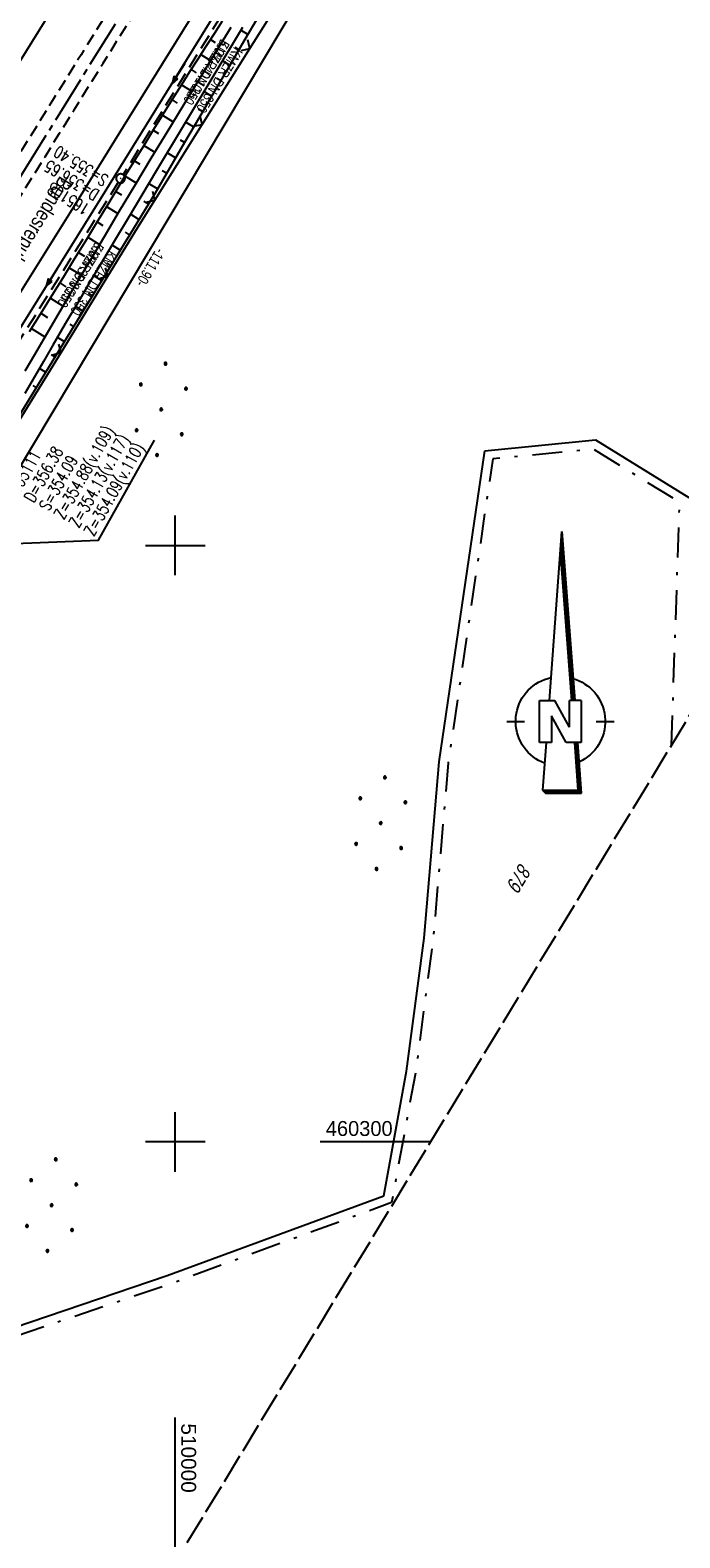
# Model space of a CAD drawing. Extents: x 509601 to 510326, y 459976 to 460916.
# Tile 27 of 39: x 509976 to 510085, y 460234 to 460486. Entities that reach past the tile are written whole.
import ezdxf

# ---------------------------------------------------------------- set-up
doc = ezdxf.new("R2010")
doc.units = 0
doc.header["$LTSCALE"] = 10
doc.header["$MEASUREMENT"] = 0
for name, pattern in [('ACHSE', [5.5, 4, -0.5, 0.5, -0.5]), ('LT00', [0]), ('LT08', [0.42, 0.2, -0.1, 0.02, -0.1]), ('LT11', [0.3, 0.2, -0.1]), ('LT14', [0.6, 0.5, -0.1]), ('STRICHLINIE2', [0.375, 0.25, -0.125])]:
    doc.linetypes.add(name, pattern=pattern)
doc.layers.get('0').update_dxf_attribs({"linetype": 'LT00'})
for name, color, linetype in [('--EK_FBR', 1, 'LT00'), ('--EK_Halt-Pfeil', 4, 'LT00'), ('--EK_Haltung', 7, 'STRICHLINIE2'), ('--EK_Haltung-Text', 140, 'LT00'), ('--EK_Schacht-Text', 5, 'LT00'), ('--EL_DFK_AB_L', 21, 'LT00'), ('--EL_Halt-Pfeil', 4, 'LT00'), ('--EL_Haltung', 182, 'STRICHLINIE2'), ('--EL_Haltung-Text', 182, 'LT00'), ('-AX-093', 35, 'ACHSE'), ('1401', 7, 'Continuous'), ('ABSTAND', 8, 'LT00'), ('BRD', 255, 'Continuous'), ('DFK_AB_L', 21, 'LT00'), ('DFK_FLUR_NR', 250, 'LT00'), ('DFK_KATASTER', 250, 'LT00'), ('DFK_NUTZUNG', 250, 'LT00'), ('GEMEINDEGRENZE', 3, 'LT08'), ('MITTELSTREIFEN-Ü_LINIE', 250, 'LT11'), ('V109_AFBR_BAB', 250, 'LT00'), ('V109_BOESCH', 250, 'LT00'), ('V109_BOSCHUNG', 250, 'LT00'), ('V109_GRABEN', 250, 'LT00'), ('V109_KA_PRUF', 182, 'LT00'), ('V109_LD_MARK', 250, 'LT00'), ('V109_RASTER', 250, 'LT00'), ('V109_ZAUN', 40, 'LT00')]:
    doc.layers.add(name, color=color, linetype=linetype)
doc.layers.add('-BLATT_109-RAND', color=7, linetype='LT14', plot=False)
doc.styles.add('Beschrift', font='ARIAL.TTF')
doc.styles.add('Haltungsbeschriftung', font='ARIAL.TTF', dxfattribs={"width": 0.75})
doc.styles.add('schachtbeschriftung', font='romans.shx', dxfattribs={"width": 0.75, "height": 2})
doc.styles.get("Standard").update_dxf_attribs({"font": 'ARIAL.TTF'})

# ---------------------------------------------------------------- blocks, each defined once
blk = doc.blocks.new('SYMB1401')
at = {"layer": '1401'}
for p, q in [((-2.1, -28.35), (0, 0)), ((0, 0), (2.15, -28.35)), ((1.8, -28.35), (-0.17, -2.34)), ((1.85, -28.35), (-0.15, -2.01)), ((1.9, -28.35), (-0.12, -1.68)), ((1.95, -28.35), (-0.1, -1.34)), ((2, -28.35), (-0.07, -1.01)), ((2.05, -28.35), (-0.05, -0.67)), ((2.1, -28.35), (-0.02, -0.34)), ((1.65, -28.35), (-0.25, -3.35)), ((1.7, -28.35), (-0.22, -3.01)), ((1.75, -28.35), (-0.2, -2.68)), ((-3.75, -35.35), (-3.75, -28.35)), ((-3.75, -28.35), (-1.2, -28.35)), ((1.25, -32.8), (-1.2, -28.35)), ((1.25, -32.8), (1.25, -28.35)), ((3.25, -28.35), (1.25, -28.35)), ((3.25, -28.35), (3.25, -35.35)), ((-9.25, -31.85), (-6.25, -31.85)), ((0.7, -35.35), (-1.75, -30.9)), ((-1.75, -30.9), (-1.75, -35.35)), ((5.75, -31.85), (8.75, -31.85)), ((-1.75, -35.35), (-3.75, -35.35)), ((-2.65, -35.35), (-3.25, -43.35)), ((3.25, -35.35), (0.7, -35.35)), ((2.75, -43.35), (2.15, -35.35)), ((2.8, -43.4), (2.2, -35.35)), ((3.3, -43.85), (2.65, -35.35)), ((-3.25, -43.35), (2.75, -43.35)), ((-3.2, -43.4), (2.8, -43.4))]:
    blk.add_line(p, q, dxfattribs=at)
for points in [[(-7.74, -32.11), (-7.75, -31.56), (-7.7, -31.01), (-7.62, -30.47), (-7.51, -29.93), (-7.35, -29.4), (-7.15, -28.89), (-6.92, -28.39), (-6.65, -27.91), (-6.34, -27.45), (-6.01, -27.02), (-5.64, -26.61), (-5.24, -26.23), (-4.82, -25.88), (-4.37, -25.56), (-3.9, -25.28), (-3.41, -25.03), (-2.9, -24.81), (-2.38, -24.64), (-1.85, -24.5)], [(1.85, -24.65), (2.37, -24.82), (2.88, -25.03), (3.37, -25.28), (3.85, -25.57), (4.3, -25.88), (4.72, -26.23), (5.12, -26.61), (5.49, -27.02), (5.83, -27.45), (6.13, -27.91), (6.41, -28.39), (6.64, -28.89), (6.84, -29.4), (7, -29.93), (7.12, -30.47), (7.2, -31.01), (7.24, -31.56), (7.25, -32.11)], [(-2.9, -38.85), (-3.41, -38.64), (-3.9, -38.39), (-4.37, -38.1), (-4.81, -37.78), (-5.24, -37.43), (-5.64, -37.05), (-6, -36.64), (-6.34, -36.21), (-6.64, -35.75), (-6.91, -35.27), (-7.15, -34.78), (-7.35, -34.26), (-7.5, -33.74), (-7.62, -33.2), (-7.7, -32.66), (-7.74, -32.11)], [(7.25, -32.11), (7.21, -32.66), (7.13, -33.21), (7.01, -33.74), (6.85, -34.27), (6.65, -34.78), (6.42, -35.28), (6.15, -35.76), (5.84, -36.22), (5.5, -36.66), (5.13, -37.07), (4.74, -37.45), (4.31, -37.8), (3.86, -38.12), (3.39, -38.4), (2.9, -38.65)], [(-3.15, -43.45), (2.85, -43.45), (2.25, -35.35)], [(-3.1, -43.5), (2.9, -43.5), (2.3, -35.35)], [(-3.05, -43.55), (2.95, -43.55), (2.35, -35.35)], [(-3, -43.6), (3, -43.6), (2.4, -35.35)], [(-2.95, -43.65), (3.05, -43.65), (2.45, -35.35)], [(-2.9, -43.7), (3.1, -43.7), (2.5, -35.35)], [(-2.85, -43.75), (3.15, -43.75), (2.55, -35.35)], [(-2.8, -43.8), (3.2, -43.8), (2.6, -35.35)], [(-2.78, -43.82), (3.25, -43.82), (2.62, -35.35)], [(-3.25, -43.35), (-2.75, -43.85), (3.3, -43.85)]]:
    blk.add_lwpolyline(points, dxfattribs=at)
blk = doc.blocks.new('Ackerland7')
at = {"layer": 'DFK_NUTZUNG', "color": 0, "linetype": 'ByBlock'}
for p, q in [((-4, 3.93), (-4, 3.67)), ((-3.95, 3.63), (-3.95, 3.97)), ((-3.9, 3.99), (-3.9, 3.61)), ((-3.85, 3.6), (-3.85, 4)), ((-3.8, 3.99), (-3.8, 3.61)), ((-3.75, 3.63), (-3.75, 3.97)), ((-3.7, 3.93), (-3.7, 3.67)), ((-3.65, 3.8), (-3.65, 3.8)), ((3.7, 3.93), (3.7, 3.67)), ((3.75, 3.63), (3.75, 3.97)), ((3.8, 3.99), (3.8, 3.61)), ((3.85, 3.6), (3.85, 4)), ((3.9, 3.99), (3.9, 3.61)), ((3.95, 3.63), (3.95, 3.97)), ((4, 3.93), (4, 3.67)), ((4.05, 3.8), (4.05, 3.8)), ((-7.85, 0.13), (-7.85, -0.13)), ((-7.8, -0.17), (-7.8, 0.17)), ((-7.75, 0.19), (-7.75, -0.19)), ((-7.7, -0.2), (-7.7, 0.2)), ((-7.65, 0.19), (-7.65, -0.19)), ((-7.6, -0.17), (-7.6, 0.17)), ((-7.55, 0.13), (-7.55, -0.13)), ((-7.5, 0), (-7.5, 0)), ((-0.15, 0.13), (-0.15, -0.13)), ((-0.1, -0.17), (-0.1, 0.17)), ((-0.05, 0.19), (-0.05, -0.19)), ((0, -0.2), (0, 0.2)), ((0.05, 0.19), (0.05, -0.19)), ((0.1, -0.17), (0.1, 0.17)), ((0.15, 0.13), (0.15, -0.13)), ((0.2, 0), (0.2, 0)), ((7.55, 0.13), (7.55, -0.13)), ((7.6, -0.17), (7.6, 0.17)), ((7.65, 0.19), (7.65, -0.19)), ((7.7, -0.2), (7.7, 0.2)), ((7.75, 0.19), (7.75, -0.19)), ((7.8, -0.17), (7.8, 0.17)), ((7.85, 0.13), (7.85, -0.13)), ((7.9, 0), (7.9, 0)), ((-4, -3.67), (-4, -3.93)), ((-3.95, -3.97), (-3.95, -3.63)), ((-3.9, -3.61), (-3.9, -3.99)), ((-3.85, -4), (-3.85, -3.6)), ((-3.8, -3.61), (-3.8, -3.99)), ((-3.75, -3.97), (-3.75, -3.63)), ((-3.7, -3.67), (-3.7, -3.93)), ((-3.65, -3.8), (-3.65, -3.8)), ((3.7, -3.67), (3.7, -3.93)), ((3.75, -3.97), (3.75, -3.63)), ((3.8, -3.61), (3.8, -3.99)), ((3.85, -4), (3.85, -3.6)), ((3.9, -3.61), (3.9, -3.99)), ((3.95, -3.97), (3.95, -3.63)), ((4, -3.67), (4, -3.93)), ((4.05, -3.8), (4.05, -3.8))]:
    blk.add_line(p, q, dxfattribs=at)
for points in [[(-3.65, 3.8), (-3.67, 3.89), (-3.73, 3.96), (-3.81, 3.99), (-3.89, 3.99), (-3.97, 3.96), (-4.03, 3.89), (-4.05, 3.8), (-4.03, 3.71), (-3.97, 3.64), (-3.89, 3.6), (-3.81, 3.6), (-3.73, 3.64), (-3.67, 3.71), (-3.65, 3.8)], [(4.05, 3.8), (4.03, 3.89), (3.97, 3.96), (3.89, 3.99), (3.81, 3.99), (3.73, 3.96), (3.67, 3.89), (3.65, 3.8), (3.67, 3.71), (3.73, 3.64), (3.81, 3.61), (3.89, 3.61), (3.97, 3.64), (4.03, 3.71), (4.05, 3.8)], [(-7.5, 0), (-7.52, 0.09), (-7.58, 0.16), (-7.66, 0.19), (-7.74, 0.19), (-7.82, 0.16), (-7.88, 0.09), (-7.9, 0)], [(0.2, 0), (0.18, 0.09), (0.12, 0.16), (0.04, 0.19), (-0.04, 0.19), (-0.12, 0.16), (-0.18, 0.09), (-0.2, 0)], [(-0.2, 0), (-0.18, -0.09), (-0.12, -0.16), (-0.04, -0.19), (0.04, -0.19), (0.12, -0.16), (0.18, -0.09), (0.2, 0)], [(7.9, 0), (7.88, 0.09), (7.82, 0.16), (7.74, 0.19), (7.66, 0.19), (7.58, 0.16), (7.52, 0.09), (7.5, 0)], [(7.5, 0), (7.52, -0.09), (7.58, -0.16), (7.66, -0.19), (7.74, -0.19), (7.82, -0.16), (7.88, -0.09), (7.9, 0)], [(-7.9, 0), (-7.88, -0.09), (-7.82, -0.16), (-7.74, -0.19), (-7.66, -0.19), (-7.58, -0.16), (-7.52, -0.09), (-7.5, 0)], [(-3.65, -3.8), (-3.67, -3.71), (-3.73, -3.64), (-3.81, -3.61), (-3.89, -3.61), (-3.97, -3.64), (-4.03, -3.71), (-4.05, -3.8), (-4.03, -3.89), (-3.97, -3.96), (-3.89, -3.99), (-3.81, -3.99), (-3.73, -3.96), (-3.67, -3.89), (-3.65, -3.8)], [(4.05, -3.8), (4.03, -3.71), (3.97, -3.64), (3.89, -3.61), (3.81, -3.61), (3.73, -3.64), (3.67, -3.71), (3.65, -3.8), (3.67, -3.89), (3.73, -3.96), (3.81, -3.99), (3.89, -3.99), (3.97, -3.96), (4.03, -3.89), (4.05, -3.8)]]:
    blk.add_lwpolyline(points, dxfattribs=at)
blk = doc.blocks.new('SYMB0003')
at = {"color": 0, "linetype": 'ByBlock'}
for p, q in [((-0.015712, 0), (0.010166, 0.012015)), ((0, -0.021257), (-0.015712, 0)), ((0.010166, 0.012015), (0, -0.021257))]:
    blk.add_line(p, q, dxfattribs=at)
for points in [[(-0.031395, 0.499013), (-0.093691, 0.491144), (-0.154509, 0.475528), (-0.21289, 0.452414), (-0.267913, 0.422164), (-0.318712, 0.385257), (-0.364484, 0.342274), (-0.404509, 0.293893), (-0.438154, 0.240877), (-0.464888, 0.184062), (-0.484292, 0.124345), (-0.496058, 0.062667), (-0.5, 0)], [(-0.5, 0), (-0.496058, -0.062667), (-0.484292, -0.124345), (-0.464888, -0.184062), (-0.438154, -0.240877), (-0.404509, -0.293893), (-0.364485, -0.342274), (-0.318712, -0.385257), (-0.267914, -0.422164), (-0.21289, -0.452414), (-0.154509, -0.475529), (-0.093691, -0.491144), (-0.031395, -0.499014), (0.031395, -0.499014)], [(0.5, 0), (0.496057, 0.062667), (0.484292, 0.124345), (0.464888, 0.184062), (0.438153, 0.240877), (0.404509, 0.293893), (0.364484, 0.342274), (0.318712, 0.385257), (0.267913, 0.422164), (0.21289, 0.452414), (0.154509, 0.475528), (0.093691, 0.491144), (0.031395, 0.499013), (-0.031395, 0.499013)], [(0.031395, -0.499014), (0.093691, -0.491144), (0.154509, -0.475529), (0.21289, -0.452414), (0.267914, -0.422164), (0.318712, -0.385257), (0.364485, -0.342274), (0.404509, -0.293893), (0.438154, -0.240877), (0.464889, -0.184062), (0.484292, -0.124345), (0.496058, -0.062667), (0.5, 0)]]:
    blk.add_lwpolyline(points, dxfattribs=at)
blk = doc.blocks.new('SYMB0024')
at = {"color": 0, "linetype": 'ByBlock'}
for p, q in [((-0.5, 0.5), (0, 0)), ((0, 0), (0.5, 0.5))]:
    blk.add_line(p, q, dxfattribs=at)
blk = doc.blocks.new('SYMB0070')
at = {"color": 0, "linetype": 'ByBlock'}
for p, q in [((-0.5, 0), (0.2, 0)), ((0.5, 0), (0.2, 0.1)), ((0.2, 0.1), (0.2, 0)), ((0.468, 0), (0.21, 0.086)), ((0.21, 0.086), (0.21, -0.086)), ((0.21, -0.086), (0.468, 0)), ((0.22, -0.072), (0.437, 0)), ((0.23, -0.058), (0.405, 0)), ((0.24, -0.045), (0.374, 0)), ((0.342, 0), (0.25, 0.031)), ((0.25, 0.031), (0.25, -0.031)), ((0.25, -0.031), (0.342, 0)), ((0.26, -0.017), (0.31, 0)), ((0.27, -0.003), (0.279, 0))]:
    blk.add_line(p, q, dxfattribs=at)
for points in [[(0.2, 0), (0.2, -0.1), (0.5, 0)], [(0.437, 0), (0.22, 0.072), (0.22, -0.072)], [(0.405, 0), (0.23, 0.058), (0.23, -0.058)], [(0.374, 0), (0.24, 0.045), (0.24, -0.045)], [(0.31, 0), (0.26, 0.017), (0.26, -0.017)], [(0.279, 0), (0.27, 0.003), (0.27, -0.003)]]:
    blk.add_lwpolyline(points, dxfattribs=at)

msp = doc.modelspace()

# ---------------------------------------------------------------- linework, layer by layer
at = {"layer": '--EK_FBR'}
msp.add_lwpolyline([(510011.41, 460496.82), (509999.99, 460478.34), (509987.45, 460458.13), (509974.35, 460436.99), (509961.9, 460416.97), (509949.5, 460397.27), (509940.59, 460382.97), (509927.68, 460362.44), (509915.23, 460342.59), (509902.11, 460321.76), (509888.37, 460299.9), (509875.53, 460279.55), (509863.42, 460260.35), (509850.93, 460240.66), (509838.39, 460220.89)], dxfattribs=at)
at = {"layer": '--EK_Haltung'}
for p, q in [((510011.52, 460495.02), (509991.24, 460462.17)), ((509990.45, 460460.9), (509970.13, 460428.36))]:
    msp.add_line(p, q, dxfattribs=at)
at = {"layer": '--EK_Schacht-Text', "flags": 128}
msp.add_lwpolyline([(509963.25, 460399.96), (509987.13, 460400.88), (509996.54, 460417.67)], dxfattribs=at)
at = {"layer": '--EL_DFK_AB_L'}
msp.add_line((509965.87, 460399.67), (510022.55, 460494.42), dxfattribs=at)
at = {"layer": '--EL_Haltung'}
for p, q in [((510011.52, 460495.02), (509991.24, 460462.17)), ((509990.45, 460460.9), (509970.13, 460428.36))]:
    msp.add_line(p, q, dxfattribs=at)
at = {"layer": '-AX-093', "ltscale": 0.2}
msp.add_lwpolyline([(509989.92, 460487.42), (509976.58, 460465.94), (509963.22, 460444.48), (509949.84, 460423.02), (509936.44, 460401.58), (509923.02, 460380.15), (509909.58, 460358.73), (509896.12, 460337.33), (509882.65, 460315.93), (509869.16, 460294.54), (509855.65, 460273.16), (509842.14, 460251.79), (509828.61, 460230.43), (509815.08, 460209.07), (509801.53, 460187.72), (509787.98, 460166.38), (509774.41, 460145.03), (509760.85, 460123.7), (509747.28, 460102.36), (509733.7, 460081.03), (509717.07, 460054.9)], dxfattribs=at)
at = {"layer": '-BLATT_109-RAND'}
msp.add_lwpolyline([(510081.13, 460916.02), (509600.99, 460125.39), (509846.3, 459976.42), (510326.44, 460767.05), (510081.13, 460916.02)], dxfattribs=at)
at = {"layer": 'DFK_AB_L'}
msp.add_line((509965.87, 460399.67), (510022.55, 460494.42), dxfattribs=at)
at = {"layer": 'DFK_KATASTER'}
for p, q in [((510051.91, 460415.88), (510070.46, 460417.69)), ((510070.46, 460417.69), (510086.08, 460408.06)), ((510044.26, 460363.72), (510051.91, 460415.88)), ((510041.75, 460334.17), (510044.26, 460363.72)), ((510038.79, 460311.86), (510041.75, 460334.17)), ((510034.94, 460290.94), (510038.79, 460311.86)), ((509998.64, 460277.58), (510034.94, 460290.94)), ((509958.7, 460264.05), (509998.64, 460277.58))]:
    msp.add_line(p, q, dxfattribs=at)
at = {"layer": 'GEMEINDEGRENZE', "ltscale": 2.5, "flags": 128}
msp.add_lwpolyline([(510083.2, 460366.52), (510084.55, 460407.24), (510070.1, 460416.15), (510053.22, 460414.5), (510045.75, 460363.55), (510043.24, 460334.01), (510040.27, 460311.62), (510036.26, 460289.83), (509999.14, 460276.17), (509957.39, 460262.02), (509953.25, 460305.42), (509926.64, 460335.78), (509924.24, 460334.5), (509854.83, 460222.72), (509804.9, 460233.06), (509793.74, 460241.31), (509777.79, 460222.56), (509761.22, 460206.13), (509751.6, 460198.75), (509740.25, 460200.73), (509714.23, 460213.64), (509694.77, 460218.55), (509672.9, 460208.44), (509658.07, 460219.38)], dxfattribs=at)
at = {"layer": 'MITTELSTREIFEN-Ü_LINIE', "flags": 128}
for points in [[(509998.99, 460505.96), (509996.93, 460502.65), (509994.87, 460499.33), (509992.8, 460496.02), (509990.73, 460492.71), (509988.65, 460489.4), (509986.58, 460486.09), (509984.2, 460482.27), (509981.82, 460478.44), (509979.44, 460474.62), (509977.07, 460470.79), (509974.69, 460466.96), (509961.58, 460445.89), (509959.03, 460441.8), (509956.48, 460437.7), (509953.92, 460433.61), (509951.37, 460429.51), (509948.82, 460425.41), (509946.28, 460421.33), (509943.74, 460417.24), (509941.2, 460413.15), (509938.66, 460409.07), (509936.11, 460404.98), (509933.85, 460401.36), (509931.59, 460397.74), (509929.33, 460394.12), (509927.07, 460390.49), (509927.07, 460390.49)], [(509930.47, 460388.67), (509932.29, 460391.56), (509934.1, 460394.44), (509935.91, 460397.32), (509937.73, 460400.21), (509939.54, 460403.09), (509942.13, 460407.22), (509944.71, 460411.35), (509947.29, 460415.48), (509949.86, 460419.62), (509952.43, 460423.75), (509955.56, 460428.77), (509958.68, 460433.8), (509961.81, 460438.82), (509964.93, 460443.85), (509967.58, 460448.11), (509970.22, 460452.38), (509972.87, 460456.65), (509975.52, 460460.92), (509978.17, 460465.18), (509980.61, 460469.1), (509983.05, 460473.03), (509985.49, 460476.95), (509987.93, 460480.87), (509990.36, 460484.79), (509992.31, 460487.93), (509994.25, 460491.07), (509996.19, 460494.21), (509998.14, 460497.35), (510000.09, 460500.49), (510002.04, 460503.62)]]:
    msp.add_lwpolyline(points, dxfattribs=at)
at = {"layer": 'V109_AFBR_BAB'}
msp.add_lwpolyline([(510011.41, 460496.82), (509999.99, 460478.34), (509987.45, 460458.13), (509974.35, 460436.99), (509961.9, 460416.97), (509949.5, 460397.27), (509940.59, 460382.97), (509927.68, 460362.44), (509915.23, 460342.59), (509902.11, 460321.76), (509888.37, 460299.9), (509875.53, 460279.55), (509863.42, 460260.35), (509850.93, 460240.66), (509838.39, 460220.89)], dxfattribs=at)
at = {"layer": 'V109_BOESCH'}
for points in [[(510014, 460488.81), (510011.5, 460484.57), (510009.01, 460480.32), (510006.53, 460476.07), (510004.05, 460471.82), (510001.57, 460467.57), (509999.1, 460463.32), (509996.62, 460459.06), (509959.83, 460398.93), (509959.34, 460398.05), (509958.84, 460397.17), (509958.33, 460396.31), (509957.8, 460395.45), (509957.11, 460394.4), (509956.39, 460393.38), (509955.64, 460392.37), (509954.74, 460391.23), (509953.82, 460390.12), (509952.87, 460389.02), (509951.91, 460387.94), (509950.93, 460386.88), (509949.94, 460385.82), (509948.94, 460384.77), (509948.61, 460384.43)], [(510007.87, 460487.92), (510006.51, 460485.79), (510005.14, 460483.65), (510003.77, 460481.52), (510002.41, 460479.38), (510001.05, 460477.24), (509999.48, 460474.74), (509997.92, 460472.24), (509996.37, 460469.73), (509994.82, 460467.22), (509993.28, 460464.7), (509991.74, 460462.18), (509990.21, 460459.66), (509988.68, 460457.14), (509986.82, 460454.09), (509984.95, 460451.03), (509983.08, 460447.98), (509981.21, 460444.93), (509979.32, 460441.89), (509977.43, 460438.85), (509975.53, 460435.82)]]:
    msp.add_lwpolyline(points, dxfattribs=at)
at = {"layer": 'V109_BOSCHUNG'}
for p, q in [((510012.16, 460485.69), (510011, 460486.38)), ((510005.9, 460484.84), (510006.69, 460484.34)), ((510010.64, 460483.1), (510010.05, 460483.46)), ((510004.28, 460482.31), (510005.91, 460481.28)), ((510009.12, 460480.52), (510007.9, 460481.24)), ((510002.67, 460479.78), (510003.51, 460479.25)), ((510007.61, 460477.93), (510006.98, 460478.3)), ((510001.06, 460477.25), (510002.79, 460476.16)), ((510006.09, 460475.34), (510004.81, 460476.1)), ((509999.46, 460474.71), (510000.34, 460474.15)), ((510004.58, 460472.74), (510003.92, 460473.14)), ((509997.87, 460472.16), (509999.67, 460471.04)), ((510003.07, 460470.16), (510001.71, 460470.96)), ((509996.29, 460469.61), (509997.2, 460469.04)), ((510001.57, 460467.57), (510000.87, 460467.97)), ((509994.71, 460467.04), (509996.57, 460465.91)), ((510000.06, 460464.98), (509998.62, 460465.8)), ((509993.15, 460464.49), (509994.08, 460463.92)), ((509991.59, 460461.92), (509993.47, 460460.78)), ((509997.04, 460459.78), (509995.54, 460460.66)), ((509998.55, 460462.39), (509997.82, 460462.81)), ((509990.03, 460459.36), (509990.98, 460458.78)), ((509988.47, 460456.8), (509990.39, 460455.63)), ((509993.92, 460454.64), (509992.48, 460455.53)), ((509995.49, 460457.21), (509994.75, 460457.65)), ((509986.91, 460454.24), (509987.88, 460453.64)), ((509985.34, 460451.68), (509987.32, 460450.48)), ((509990.78, 460449.52), (509989.41, 460450.37)), ((509992.35, 460452.08), (509991.65, 460452.52)), ((509983.78, 460449.12), (509984.78, 460448.51)), ((509982.21, 460446.56), (509984.26, 460445.31)), ((509987.65, 460444.4), (509986.34, 460445.21)), ((509989.22, 460446.96), (509988.55, 460447.38)), ((509980.64, 460444.01), (509981.68, 460443.37)), ((509979.06, 460441.47), (509981.2, 460440.13)), ((509986.09, 460441.84), (509985.45, 460442.24)), ((509977.48, 460438.93), (509978.58, 460438.23)), ((509984.52, 460439.28), (509983.29, 460440.05)), ((509975.89, 460436.38), (509978.16, 460434.95)), ((509982.96, 460436.73), (509982.36, 460437.09)), ((509981.39, 460434.17), (509980.25, 460434.87)), ((509979.83, 460431.61), (509979.28, 460431.94)), ((509978.26, 460429.05), (509977.22, 460429.69)), ((509976.69, 460426.49), (509976.2, 460426.79))]:
    msp.add_line(p, q, dxfattribs=at)
at = {"layer": 'V109_GRABEN'}
for points in [[(510011.29, 460486.86), (510006.47, 460478.87), (510001.67, 460470.88), (509996.87, 460462.88), (509992.09, 460454.87), (509989.97, 460451.33), (509987.87, 460447.78), (509985.76, 460444.23), (509983.66, 460440.68), (509981.57, 460437.13), (509979.48, 460433.56), (509977.91, 460430.86), (509976.33, 460428.16), (509974.76, 460425.45)], [(510009.31, 460486.84), (510006.62, 460482.45), (510003.94, 460478.05), (510001.26, 460473.65), (509998.59, 460469.25), (509995.93, 460464.85), (509993.27, 460460.44), (509990.62, 460456.02), (509988.08, 460451.76), (509985.55, 460447.5), (509983.02, 460443.22), (509980.5, 460438.95), (509977.99, 460434.66), (509976.4, 460431.95), (509974.81, 460429.23)]]:
    msp.add_lwpolyline(points, dxfattribs=at)
at = {"layer": 'V109_LD_MARK'}
for points in [[(509840.46, 460229.88), (509851.25, 460246.94), (509862.04, 460264), (509872.81, 460281.06), (509880.05, 460292.52), (509887.28, 460303.98), (509894.51, 460315.44), (509901.73, 460326.91), (509908.95, 460338.38), (509916.17, 460349.85), (509923.37, 460361.32), (509930.58, 460372.8), (509937.77, 460384.29), (509946.72, 460398.59), (509955.67, 460412.91), (509964.6, 460427.23), (509973.52, 460441.55), (509982.43, 460455.88), (509991.33, 460470.22), (510000.22, 460484.56), (510009.11, 460498.91)], [(509979.04, 460489.33), (509973, 460479.61), (509966.95, 460469.9), (509960.89, 460460.18), (509954.84, 460450.47), (509944.96, 460434.64), (509935.07, 460418.81), (509925.18, 460402.99), (509915.28, 460387.17), (509905.37, 460371.35), (509895.46, 460355.54), (509882.68, 460335.19), (509869.9, 460314.85), (509857.11, 460294.51), (509844.3, 460274.17), (509831.49, 460253.85), (509818.66, 460233.53)]]:
    msp.add_lwpolyline(points, dxfattribs=at)
at = {"layer": 'V109_RASTER'}
for p, q in [((510000, 460395), (510000, 460405)), ((509995, 460400), (510005, 460400)), ((510000, 460295), (510000, 460305)), ((510005, 460300), (509995, 460300)), ((510042.8, 460300), (510024.3, 460300)), ((510000, 460229.52), (510000, 460253.78))]:
    msp.add_line(p, q, dxfattribs=at)
at = {"layer": 'V109_ZAUN'}
for p, q in [((510012.49, 460483.31), (510020.45, 460496.02)), ((510004.52, 460470.6), (510012.49, 460483.31)), ((509996.56, 460457.88), (510004.52, 460470.6)), ((509980.85, 460432.33), (509988.68, 460445.12)), ((509973.02, 460419.53), (509980.85, 460432.33))]:
    msp.add_line(p, q, dxfattribs=at)
msp.add_lwpolyline([(509988.68, 460445.12), (509993.66, 460453.26), (509996.56, 460457.88)], dxfattribs=at)

# ---------------------------------------------------------------- block references
at = {"layer": '--EK_Halt-Pfeil', "yscale": 4, "zscale": 4}
for p, xscale, rotation in [((510000.53, 460479.12), 4.00000000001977, 238.3076300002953), ((509979.44, 460445.16), 3.999999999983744, 238.0151300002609)]:
    msp.add_blockref('SYMB0070', p, dxfattribs=dict(at, xscale=xscale, rotation=rotation))
at = {"layer": '--EL_Halt-Pfeil', "yscale": 4, "zscale": 4}
for p, xscale, rotation in [((510000.53, 460479.12), 4.00000000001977, 238.3076300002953), ((509979.44, 460445.16), 3.999999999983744, 238.0151300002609)]:
    msp.add_blockref('SYMB0070', p, dxfattribs=dict(at, xscale=xscale, rotation=rotation))
at = {"layer": '1401'}
msp.add_blockref('SYMB1401', (510064.82, 460402.34), dxfattribs=at)
at = {"layer": 'DFK_NUTZUNG', "rotation": 264.7376999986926}
for p in [(509997.66, 460422.81), (510034.44, 460353.44), (509979.27, 460289.4)]:
    msp.add_blockref('Ackerland7', p, dxfattribs=at)
at = {"layer": 'V109_KA_PRUF', "xscale": 1.500000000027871, "yscale": 1.5, "zscale": 1.5, "rotation": 238.730399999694}
msp.add_blockref('SYMB0003', (509990.84, 460461.53), dxfattribs=at)
at = {"layer": 'V109_ZAUN', "yscale": 2.099999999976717, "zscale": 2.1}
for p, xscale, rotation in [((510012.49, 460483.31), 2.100000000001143, 57.94000999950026), ((510004.52, 460470.6), 2.100000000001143, 57.94000999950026), ((509996.56, 460457.88), 2.100000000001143, 57.94000999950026), ((509988.68, 460445.12), 2.100000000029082, 58.53457000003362), ((509980.85, 460432.33), 2.100000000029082, 58.53457000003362)]:
    msp.add_blockref('SYMB0024', p, dxfattribs=dict(at, xscale=xscale, rotation=rotation))

# ---------------------------------------------------------------- texts
at = {"layer": '--EK_Haltung-Text', "style": 'Haltungsbeschriftung', "width": 0.75}
for s, rotation, p in [('5.0‰ 40.10m', -121.6924, (510007.7, 460485.03)), ('KMZR DN 350', -121.6924, (510009.88, 460483.69)), ('6.0‰ 39.86m', -121.9849, (509986.64, 460451.03)), ('KMZR DN 350', -121.9849, (509988.81, 460449.68))]:
    msp.add_text(s, height=1.8, rotation=rotation, dxfattribs=at).set_placement(p)
at = {"layer": '--EK_Schacht-Text', "style": 'schachtbeschriftung', "width": 0.75}
for s, rotation, p in [('S=355.40', -211.9849, (509988.96, 460461.82)), ('D=356.65', -211.9849, (509987.44, 460459.38)), ('165108', -211.9849, (509985.91, 460456.94)), ('Z=354.88(v.109)', 60.4567, (509981.3, 460404.21)), ('165111', 60.4567, (509973.79, 460408.47)), ('D=356.38', 60.4567, (509976.29, 460407.05)), ('Z=354.13(v.117)', 60.4567, (509983.81, 460402.79)), ('Z=354.09(v.110)', 60.4567, (509986.32, 460401.37)), ('S=354.09', 60.4567, (509978.8, 460405.63))]:
    msp.add_text(s, height=2, rotation=rotation, dxfattribs=at).set_placement(p)
at = {"layer": '--EL_Haltung-Text', "style": 'Haltungsbeschriftung', "width": 0.75}
for rotation, p in [(-121.6924, (510007.7, 460485.03)), (-121.9849, (509986.64, 460451.03))]:
    msp.add_text('KMZR DN 350', height=1.8, rotation=rotation, dxfattribs=at).set_placement(p)
at = {"layer": 'ABSTAND', "width": 0.75}
msp.add_text(' -111.90-', height=1.8, rotation=-120.8889, dxfattribs=at).set_placement((509997.15, 460450.49))
at = {"layer": 'BRD', "insert": (509980.06, 460462.49), "char_height": 2.5, "attachment_point": 7, "rotation": 238.1031, "style": 'Beschrift'}
msp.add_mtext('{\\W0.8;Bundesrepublik Deutschland}', dxfattribs=at)
at = {"layer": 'DFK_FLUR_NR', "oblique": 13.754, "width": 0.75}
msp.add_text('879', height=2.5, rotation=238.7304, dxfattribs=at).set_placement((510057.81, 460346.94))
at = {"layer": 'V109_RASTER'}
for s, rotation, width, p in [(' 460300', -0.0012, 0.962, (510024.3, 460301)), (' 510000', -90.0012, 0.998, (510001, 460253.78))]:
    msp.add_text(s, height=2.5, rotation=rotation, dxfattribs=dict(at, width=width)).set_placement(p)

doc.saveas('drawing.dxf')
